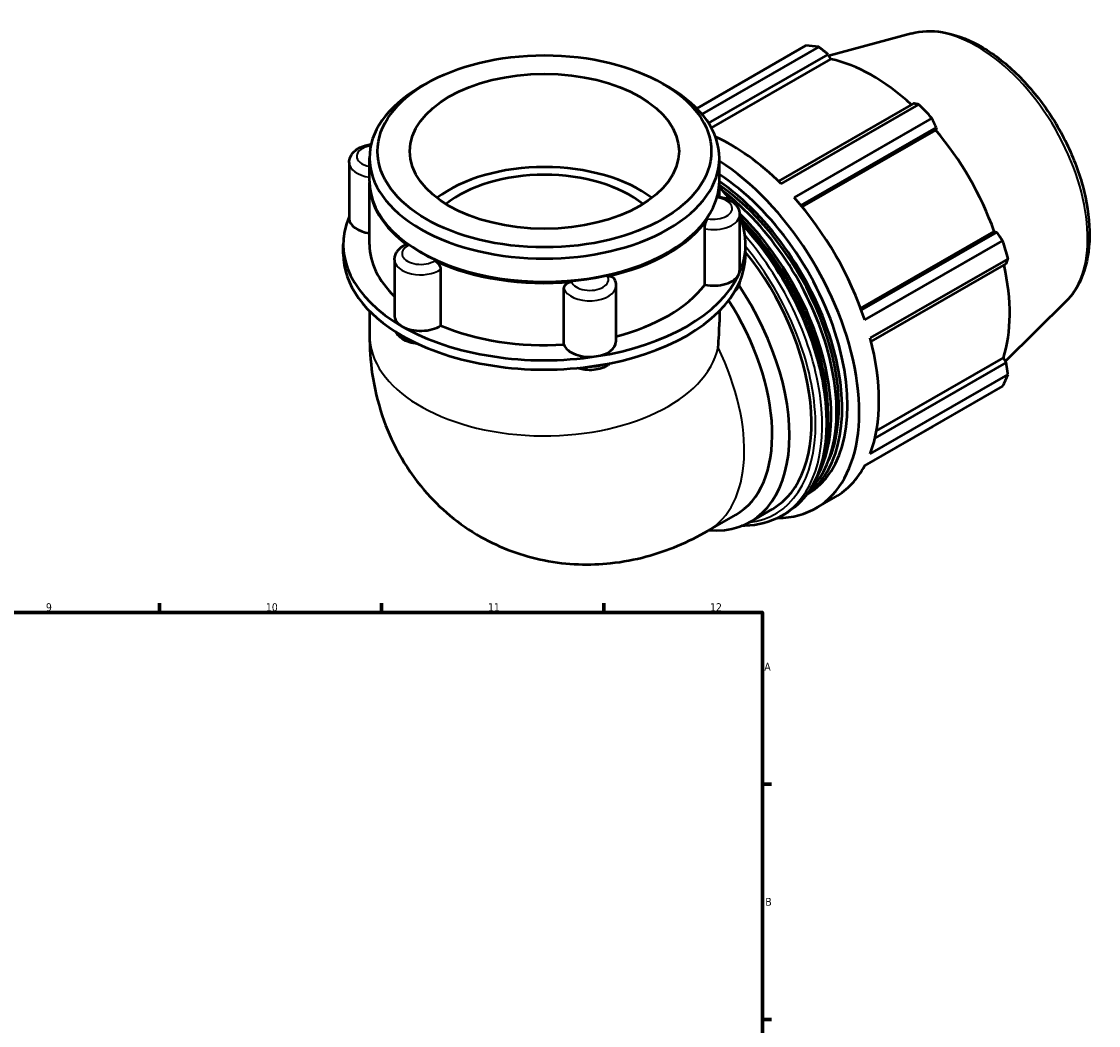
# Model space of a CAD drawing. Header units: millimetres. Extents: x 0 to 927, y -23 to 911.
# Tile 6 of 6: x 587 to 927, y 444 to 761. Entities that reach past the tile are written whole.
import ezdxf

# ---------------------------------------------------------------- set-up
doc = ezdxf.new("R2010")
doc.units = ezdxf.units.MM
for name, color, linetype, lineweight in [('Border (ISO)', 7, 'Continuous', 70), ('Visible (ISO)', 7, 'Continuous', 50), ('Visible Narrow (ISO)', 7, 'Continuous', 35)]:
    doc.layers.add(name, color=color, linetype=linetype, lineweight=lineweight)
doc.styles.add('Note Text (ISO)', font='tahoma.ttf')

# ---------------------------------------------------------------- blocks, each defined once
blk = doc.blocks.new('Borders Default Border')
at = {"layer": 'Border (ISO)'}
for p, q in [((630.75, 574), (630.75, 576.9)), ((700.83, 574), (700.83, 576.9)), ((770.92, 574), (770.92, 576.9)), ((821, 519.75), (823.9, 519.75)), ((821, 445.5), (823.9, 445.5))]:
    blk.add_line(p, q, dxfattribs=at)
at = {"layer": 'Border (ISO)', "flags": 128}
blk.add_lwpolyline([(20, 20), (20, 574), (821, 574), (821, 20), (20, 20)], dxfattribs=at)
at = {"layer": 'Border (ISO)', "color": 232, "true_color": 0xca0064, "char_height": 2.5, "attachment_point": 7, "style": 'Note Text (ISO)'}
for s, insert in [('9', (594.88, 574.35)), ('10', (664.29, 574.35)), ('11', (734.37, 574.4)), ('12', (804.46, 574.4)), ('A', (821.59, 555.62)), ('B', (821.89, 481.37))]:
    blk.add_mtext(s, dxfattribs=dict(at, insert=insert))

msp = doc.modelspace()

# ---------------------------------------------------------------- linework, layer by layer
at = {"layer": 'Visible (ISO)'}
for p, q in [((868.061, 756.82), (841.991, 749.749)), ((800.272, 733.16), (834.703, 752.988)), ((838.777, 752.593), (801.907, 731.361)), ((804.004, 728.516), (841.714, 750.232)), ((804.898, 727.003), (842.59, 748.708)), ((841.714, 750.232), (842.59, 748.708)), ((714.83, 740.969), (713.021, 739.919)), ((789.58, 740.969), (791.389, 739.919)), ((868.658, 734.716), (826.05, 710.179)), ((826.895, 709.351), (870.382, 734.393)), ((874.456, 730.096), (830.97, 705.053)), ((833.165, 702.511), (875.873, 727.105)), ((833.554, 702.044), (875.682, 726.304)), ((875.873, 727.105), (875.682, 726.304)), ((697.003, 710.209), (697.003, 717.528)), ((807.407, 710.209), (807.407, 717.528)), ((690.604, 716.094), (690.604, 698.407)), ((697.003, 690.179), (697.003, 709.801)), ((807.407, 705.269), (807.407, 709.801)), ((813.806, 699.639), (813.806, 681.952)), ((802.789, 677.452), (802.789, 695.139)), ((852.008, 670.073), (894.139, 694.335)), ((894.926, 694.105), (852.216, 669.51)), ((894.139, 694.335), (894.926, 694.105)), ((688.723, 687.236), (688.723, 690.179)), ((815.687, 687.236), (815.687, 690.179)), ((853.318, 666.345), (896.804, 691.388)), ((713.376, 687.612), (713.021, 687.818)), ((791.034, 687.612), (791.389, 687.818)), ((704.891, 685.388), (704.891, 667.701)), ((898.492, 685.705), (855.005, 660.663)), ((855.303, 659.504), (897.915, 684.042)), ((719.449, 682.279), (719.449, 664.592)), ((774.773, 677.161), (774.773, 659.474)), ((758.356, 658.589), (758.356, 676.276)), ((916.785, 672.21), (897.676, 653.301)), ((697.003, 669.184), (697.003, 661.541)), ((807.407, 669.184), (807.407, 665.68)), ((897.915, 652.889), (856.492, 629.036)), ((856.965, 631.332), (897.034, 654.407)), ((897.034, 654.407), (897.915, 652.889)), ((855.005, 624.122), (898.492, 649.164)), ((896.804, 645.426), (853.318, 620.383)), ((853.24, 620.239), (874.456, 632.456)), ((835.042, 611.289), (835.221, 611.392)), ((837.807, 606.902), (844.029, 610.485)), ((817.189, 602.645), (824.118, 606.636)), ((826.826, 604.387), (828.169, 605.161)), ((803.773, 599.764), (812.603, 604.849))]:
    msp.add_line(p, q, dxfattribs=at)
for centre, major_axis, ratio, start_param, end_param in [((854.58, 692.722), (-32.936, 57.195), 0.5780931, 5.8451561, 5.9396837), ((855.641, 693.333), (30.631, -53.191), 0.5780931, 2.0696433, 2.6635608), ((752.205, 717.528), (-55.202, 0), 0.5758617, 5.5016397, 10.2063236), ((854.58, 692.722), (32.936, -57.195), 0.5780931, 1.9181653, 2.0126929), ((811.093, 667.68), (32.936, -57.195), 0.5780931, 2.0126929, 2.4633468), ((855.641, 693.333), (30.631, -53.191), 0.5780931, 1.2672974, 1.8781627), ((752.205, 690.179), (-42.463, 0), 0.5758617, 3.787353, 5.6374249), ((804.87, 664.097), (32.936, -57.195), 0.5780931, 5.9640357, 8.586934), ((752.205, 690.179), (-38.217, 0), 0.5758617, 3.7615178, 5.6632602), ((804.87, 664.097), (30.351, -52.705), 0.5780931, 0, 2.2991111), ((752.205, 709.801), (-55.202, 0), 0.5758617, 6.2767557, 6.9613893), ((752.205, 710.209), (-55.202, 0), 0.5758617, 0, 3.1415927), ((752.205, 709.801), (55.202, 0), 0.5758617, 6.1285801, 6.2896149), ((803.138, 663.099), (30.351, -52.705), 0.5780931, 0.0577093, 2.2587035), ((803.138, 663.099), (29.643, -51.475), 0.5780931, 0.3964305, 2.2563148), ((752.205, 690.179), (63.482, 0), 0.5758617, 0.3900609, 0.5164751), ((801.406, 662.101), (30.351, -52.705), 0.5780931, 0.1509811, 2.1911169), ((811.093, 667.68), (32.936, -57.195), 0.5780931, 1.2272947, 1.9181653), ((752.205, 690.179), (-63.482, 0), 0.5758617, 6.0391476, 7.0685835), ((698.884, 698.407), (-8.28, 0), 0.5758617, 0, 1.3416347), ((752.205, 709.801), (55.202, 0), 0.5758617, 5.0813825, 5.9141917), ((752.205, 690.179), (63.482, 0), 0.5758617, 6.0213859, 6.527223), ((799.673, 661.104), (30.351, -52.705), 0.5780931, 0.3468838, 2.0235203), ((799.673, 661.104), (29.643, -51.475), 0.5780931, 0.7532518, 2.0092065), ((752.205, 690.179), (-55.202, 0), 0.5758617, 0, 0.5411696), ((854.58, 692.722), (32.936, -57.195), 0.5780931, 1.1327672, 1.2272947), ((752.205, 687.236), (-63.482, 0), 0.5758617, 0, 0.7853982), ((752.205, 709.801), (54.702, 0), 0.5758617, 3.9231383, 5.5016397), ((752.205, 687.236), (63.482, 0), 0.5758617, 6.0213859, 6.2831853), ((794.476, 658.111), (29.643, -51.475), 0.5780931, 0, 1.8287391), ((752.205, 709.801), (-55.202, 0), 0.5758617, 0.8925923, 1.7254015), ((855.641, 693.333), (30.631, -53.191), 0.5780931, 0.4818993, 1.0759774), ((752.205, 690.179), (63.482, 0), 0.5758617, 4.9741884, 6.0213859), ((805.526, 681.952), (8.28, 0), 0.5758617, 4.3755191, 6.0213859), ((805.526, 681.952), (8.28, 0), 0.5758617, 6.0213859, 6.2831853), ((752.205, 687.236), (63.482, 0), 0.5758617, 4.9741884, 6.0213859), ((752.205, 690.179), (55.202, 0), 0.5758617, 5.1335486, 5.8712449), ((787.546, 654.12), (29.643, -51.475), 0.5780931, 5.9049694, 7.9739122), ((785.055, 652.686), (27.548, -47.837), 0.5780931, 0, 1.6539919), ((713.171, 667.701), (-8.28, 0), 0.5758617, 0, 0.7853982), ((713.171, 667.701), (-8.28, 0), 0.5758617, 0.7853982, 2.431265), ((752.205, 690.179), (63.482, 0), 0.5758617, 3.9269908, 4.9741884), ((752.205, 690.179), (55.202, 0), 0.5758617, 4.0771318, 4.8240474), ((752.205, 633.769), (-39.071, -67.586), 0.5769785, 2.234637, 2.3571613), ((752.205, 687.236), (63.482, 0), 0.5758617, 3.9269908, 4.9741884), ((766.492, 659.474), (8.28, 0), 0.5758617, 4.9741884, 6.2831853), ((811.093, 667.68), (32.936, -57.195), 0.5780931, 0.4418966, 1.1327672), ((766.492, 659.474), (-8.28, 0), 0.5758617, 0.1867289, 1.8325957), ((854.58, 692.722), (32.936, -57.195), 0.5780931, 0.347369, 0.4418966), ((811.093, 667.68), (32.936, -57.195), 0.5780931, 0, 0.347369)]:
    msp.add_ellipse(centre, major_axis=major_axis, ratio=ratio, start_param=start_param, end_param=end_param, dxfattribs=at)
for major_axis in [(52.654, 0), (42.463, 0)]:
    msp.add_ellipse((752.205, 719.611), major_axis=major_axis, ratio=0.5758617, dxfattribs=at)
for points, knots in [([(868.061, 756.82), (871.125, 757.651), (874.429, 757.76), (881.506, 756.631), (885.301, 755.254), (892.941, 751.101), (896.784, 748.259), (904.021, 741.462), (907.414, 737.509), (913.428, 728.908), (916.052, 724.265), (920.292, 714.723), (921.908, 709.827), (923.959, 700.217), (924.388, 695.507), (923.935, 686.724), (923.054, 682.647), (920.292, 676.467), (918.723, 674.128), (916.785, 672.21)], [5.6508865, 5.6508865, 5.6508865, 5.6508865, 5.9375323, 5.9375323, 6.2552526, 6.2552526, 6.5877037, 6.5877037, 6.9195397, 6.9195397, 7.2496192, 7.2496192, 7.5797848, 7.5797848, 7.9117999, 7.9117999, 8.2439261, 8.2439261, 8.4901479, 8.4901479, 8.4901479, 8.4901479]), ([(690.604, 716.094), (690.604, 716.643), (690.712, 717.189), (691.116, 718.234), (691.425, 718.722), (692.242, 719.674), (692.78, 720.105), (694.072, 720.889), (694.851, 721.21), (696.264, 721.603), (696.878, 721.72), (697.501, 721.789)], [3.9269908, 3.9269908, 3.9269908, 3.9269908, 4.1461233, 4.1461233, 4.386308, 4.386308, 4.6861712, 4.6861712, 5.0469216, 5.0469216, 5.3070457, 5.3070457, 5.3070457, 5.3070457]), ([(806.749, 704.905), (806.793, 705.069), (806.834, 705.188), (806.898, 705.309), (806.923, 705.333), (806.944, 705.33)], [0.74597006, 0.74597006, 0.74597006, 0.74597006, 0.83210903, 0.83210903, 0.89403195, 0.89403195, 0.89403195, 0.89403195]), ([(806.944, 705.33), (807.604, 705.255), (808.251, 705.127), (809.496, 704.762), (810.092, 704.526), (811.208, 703.933), (811.727, 703.576), (812.648, 702.711), (813.051, 702.2), (813.61, 701.06), (813.777, 700.444), (813.805, 699.756), (813.806, 699.697), (813.806, 699.639)], [5.6934681, 5.6934681, 5.6934681, 5.6934681, 5.9684912, 5.9684912, 6.2435143, 6.2435143, 6.5185373, 6.5185373, 6.7935604, 6.7935604, 7.0452578, 7.0452578, 7.0685835, 7.0685835, 7.0685835, 7.0685835]), ([(802.789, 695.139), (802.789, 695.381), (802.812, 695.651), (802.9, 696.229), (802.966, 696.531), (803.133, 697.121), (803.231, 697.403), (803.444, 697.908), (803.556, 698.127), (803.676, 698.312), (803.684, 698.323), (803.691, 698.335)], [0.37316172, 0.37316172, 0.37316172, 0.37316172, 0.46227135, 0.46227135, 0.55459389, 0.55459389, 0.6471581, 0.6471581, 0.7398219, 0.7398219, 0.74632147, 0.74632147, 0.74632147, 0.74632147]), ([(814.484, 697.264), (815.742, 695.939), (816.974, 694.562), (822.368, 688.174), (826.193, 682.637), (832.728, 670.974), (835.438, 664.851), (839.474, 652.62), (840.798, 646.514), (841.91, 634.914), (841.696, 629.424), (839.707, 619.63), (837.936, 615.319), (833.448, 609.045), (830.993, 606.786), (828.169, 605.161)], [6.6747672, 6.6747672, 6.6747672, 6.6747672, 6.7675627, 6.7675627, 7.0908246, 7.0908246, 7.4138232, 7.4138232, 7.7371573, 7.7371573, 8.0611608, 8.0611608, 8.383934, 8.383934, 8.6413135, 8.6413135, 8.6413135, 8.6413135]), ([(704.891, 685.388), (704.891, 685.816), (704.956, 686.243), (705.197, 687.048), (705.372, 687.426), (705.798, 688.116), (706.048, 688.429), (706.598, 688.992), (706.898, 689.243), (707.535, 689.694), (707.872, 689.893), (708.223, 690.07)], [3.92699082, 3.92699082, 3.92699082, 3.92699082, 4.09772163, 4.09772163, 4.26845245, 4.26845245, 4.43918326, 4.43918326, 4.60991408, 4.60991408, 4.78064489, 4.78064489, 4.78064489, 4.78064489]), ([(708.223, 690.07), (708.339, 690.128), (708.475, 690.147), (708.797, 690.098), (708.985, 690.017), (709.192, 689.876), (709.206, 689.866), (709.219, 689.856)], [0.56767235, 0.56767235, 0.56767235, 0.56767235, 0.6471581, 0.6471581, 0.7398219, 0.7398219, 0.74632147, 0.74632147, 0.74632147, 0.74632147]), ([(717.572, 685.047), (717.795, 684.943), (718.018, 684.799), (718.457, 684.429), (718.668, 684.201), (719.027, 683.7), (719.173, 683.431), (719.379, 682.885), (719.438, 682.613), (719.449, 682.331), (719.449, 682.305), (719.449, 682.279)], [0.74597006, 0.74597006, 0.74597006, 0.74597006, 0.83210903, 0.83210903, 0.92476969, 0.92476969, 1.01731558, 1.01731558, 1.10962185, 1.10962185, 1.11913393, 1.11913393, 1.11913393, 1.11913393]), ([(772.115, 680.152), (772.383, 680.211), (772.647, 680.229), (773.164, 680.177), (773.409, 680.101), (773.821, 679.859), (773.986, 679.698), (774.103, 679.504)], [0.74597006, 0.74597006, 0.74597006, 0.74597006, 0.83210903, 0.83210903, 0.92476969, 0.92476969, 1.01553158, 1.01553158, 1.01553158, 1.01553158]), ([(758.356, 676.276), (758.356, 676.518), (758.412, 676.762), (758.633, 677.237), (758.799, 677.462), (759.223, 677.855), (759.476, 678.02), (760.035, 678.269), (760.336, 678.35), (760.663, 678.387), (760.684, 678.389), (760.706, 678.391)], [0.37316172, 0.37316172, 0.37316172, 0.37316172, 0.46227135, 0.46227135, 0.55459389, 0.55459389, 0.6471581, 0.6471581, 0.7398219, 0.7398219, 0.74632147, 0.74632147, 0.74632147, 0.74632147]), ([(774.103, 679.504), (774.186, 679.367), (774.262, 679.226), (774.401, 678.934), (774.464, 678.784), (774.573, 678.475), (774.62, 678.316), (774.695, 677.993), (774.724, 677.829), (774.763, 677.496), (774.773, 677.329), (774.773, 677.161)], [0.45054335, 0.45054335, 0.45054335, 0.45054335, 0.51751431, 0.51751431, 0.58448528, 0.58448528, 0.65145624, 0.65145624, 0.7184272, 0.7184272, 0.78539816, 0.78539816, 0.78539816, 0.78539816]), ([(813.785, 678.354), (813.745, 677.952), (813.648, 677.558), (813.294, 676.645), (812.986, 676.156), (812.491, 675.58), (812.352, 675.435), (812.206, 675.297)], [0.84287169, 0.84287169, 0.84287169, 0.84287169, 1.00453062, 1.00453062, 1.24471533, 1.24471533, 1.33171241, 1.33171241, 1.33171241, 1.33171241]), ([(697.003, 661.541), (697.003, 653.633), (698.017, 645.112), (703.65, 628.309), (707.856, 620.105), (719.083, 606.969), (725.197, 601.806), (738.412, 594.299), (745.347, 591.795), (759.453, 589.002), (766.568, 588.855), (780.958, 590.393), (787.966, 592.43), (797.594, 596.44), (800.781, 598.041), (803.773, 599.764)], [3.1415927, 3.1415927, 3.1415927, 3.1415927, 3.4557519, 3.4557519, 3.7265194, 3.7265194, 3.9322993, 3.9322993, 4.1225797, 4.1225797, 4.3270612, 4.3270612, 4.5754459, 4.5754459, 4.712389, 4.712389, 4.712389, 4.712389]), ([(712.331, 658.79), (712.042, 658.81), (711.753, 658.839), (710.595, 658.999), (709.747, 659.213), (708.154, 659.842), (707.409, 660.259), (706.194, 661.284), (705.698, 661.867), (705.355, 662.568)], [2.4718125, 2.4718125, 2.4718125, 2.4718125, 2.5917911, 2.5917911, 2.9575437, 2.9575437, 3.3281081, 3.3281081, 3.6519044, 3.6519044, 3.6519044, 3.6519044]), ([(773.05, 652.706), (772.728, 652.417), (772.379, 652.164), (771.305, 651.511), (770.526, 651.191), (768.864, 650.728), (767.979, 650.591), (766.203, 650.507), (765.314, 650.558), (763.818, 650.809), (763.2, 650.965), (762.609, 651.174)], [1.3559413, 1.3559413, 1.3559413, 1.3559413, 1.5445786, 1.5445786, 1.905329, 1.905329, 2.2747688, 2.2747688, 2.6389244, 2.6389244, 2.906826, 2.906826, 2.906826, 2.906826]), ([(826.826, 604.387), (823.474, 602.456), (819.61, 601.427), (815.127, 601.325), (814.78, 601.323), (814.432, 601.328)], [2.3581282, 2.3581282, 2.3581282, 2.3581282, 2.66374415, 2.66374415, 2.68920217, 2.68920217, 2.68920217, 2.68920217])]:
    msp.add_open_spline(points, degree=3, knots=knots, dxfattribs=at)
for points, weights in [([(841.714, 750.232), (840.281, 751.392), (838.777, 752.593)], [1.00145550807, 1.00113619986, 1]), ([(870.382, 734.393), (869.509, 734.561), (868.658, 734.716)], [1, 1.00113619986, 1.00145550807]), ([(875.873, 727.105), (875.185, 728.573), (874.456, 730.096)], [1.00145550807, 1.00113619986, 1]), ([(896.804, 691.388), (895.852, 692.778), (894.926, 694.105)], [1, 1.00113619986, 1.00145550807]), ([(897.915, 684.042), (898.203, 684.86), (898.492, 685.705)], [1.00145550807, 1.00113619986, 1]), ([(898.492, 649.164), (898.203, 651.068), (897.915, 652.889)], [1, 1.00113619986, 1.00145550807]), ([(874.456, 632.456), (874.493, 632.528), (874.53, 632.598)], [1, 1.00005727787, 1.00011247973])]:
    msp.add_rational_spline(points, weights, degree=2, dxfattribs=at)
at = {"layer": 'Visible Narrow (ISO)'}
for centre, major_axis, ratio, start_param, end_param in [((888.698, 712.37), (-24.643, 42.793), 0.5780931, 3.2927583, 6.1320197), ((698.884, 718.028), (-5.914, 0), 0.5758617, 4.966331, 7.5303354), ((698.884, 716.094), (-8.28, 0), 0.5758617, 0, 1.3416347), ((805.526, 701.573), (5.914, 0), 0.5758617, 4.3969925, 7.6457793), ((805.526, 699.639), (8.28, 0), 0.5758617, 4.3755191, 6.2831853), ((796.88, 659.495), (31.289, -54.335), 0.5780931, 0, 1.9399102), ((795.537, 658.722), (31.289, -54.335), 0.5780931, 0, 1.8910888), ((713.171, 687.323), (-5.914, 0), 0.5758617, 5.4441901, 8.6929769), ((794.476, 658.111), (30.541, -53.035), 0.5780931, 6.0395572, 8.1290482), ((713.171, 685.388), (-8.28, 0), 0.5758617, 0, 2.431265), ((766.492, 679.095), (5.914, 0), 0.5758617, 3.349795, 6.5985818), ((766.492, 677.161), (-8.28, 0), 0.5758617, 0.1867289, 3.1415927), ((805.526, 678.785), (8.28, 0), 0.5758617, 5.846126, 6.1830474), ((752.205, 661.541), (55.202, 0), 0.5758617, 3.1415927, 6.160661), ((713.171, 664.534), (-8.28, 0), 0.5758617, 0.5130038, 1.0677161), ((776.226, 647.601), (27.548, -47.837), 0.5780931, 0, 1.4502057), ((766.492, 656.307), (-8.28, 0), 0.5758617, 1.5067645, 2.1548012)]:
    msp.add_ellipse(centre, major_axis=major_axis, ratio=ratio, start_param=start_param, end_param=end_param, dxfattribs=at)

# ---------------------------------------------------------------- block references
msp.add_blockref('Borders Default Border', (0, 0))

doc.saveas('drawing.dxf')
